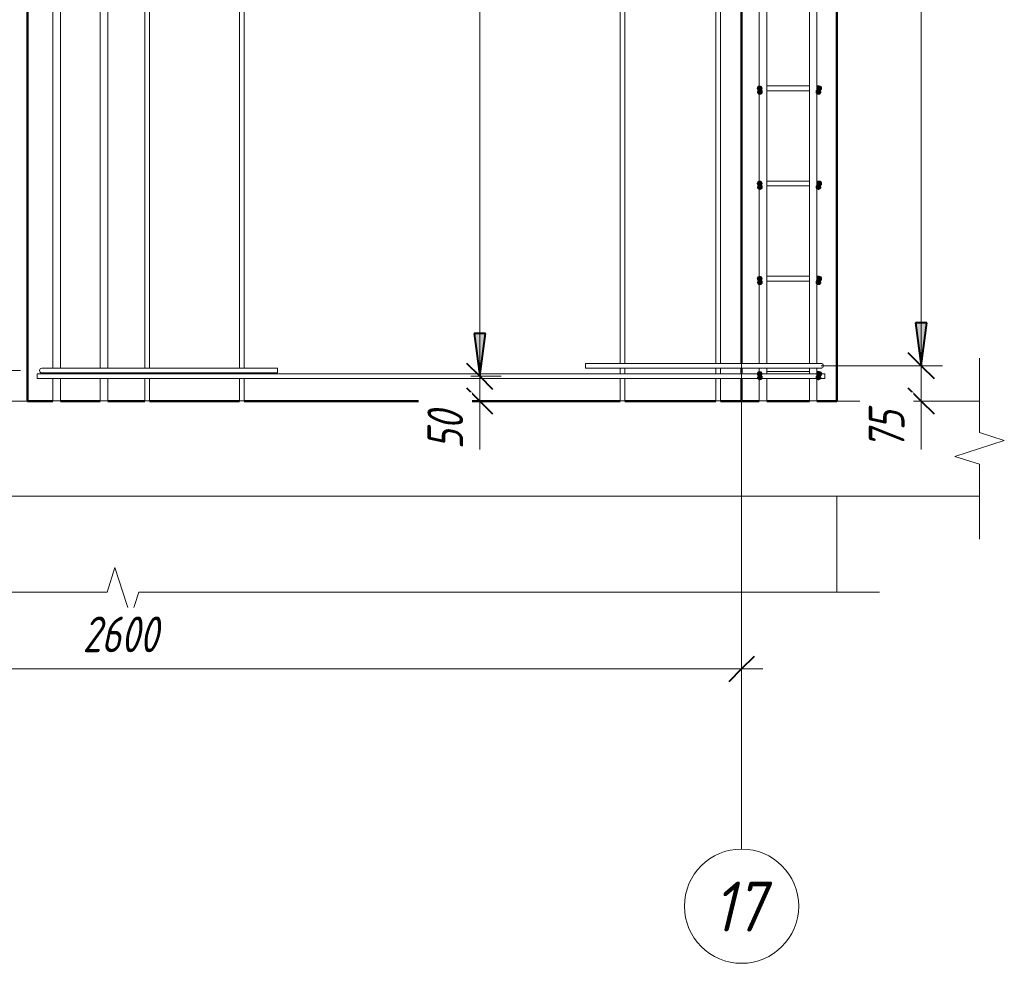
# Model space of a CAD drawing. Header units: millimetres. Extents: x -17711 to 46518, y 2835 to 45301.
# Tile 85 of 90: x 42542 to 44610, y 38919 to 40901. Entities that reach past the tile are written whole.
import ezdxf

# ---------------------------------------------------------------- set-up
doc = ezdxf.new("R2010")
doc.units = ezdxf.units.MM
doc.linetypes.add('ADSK_Линия сетки', pattern=[750, 600, -75, 0, -75])
doc.linetypes.add('ADSK_Невидимые', pattern=[150, 90, -60])
for name, color, linetype, lineweight in [('A-____-____-DIMS', 211, 'Continuous', 9), ('A-____-____-DIMS-30', 211, 'Continuous', 9), ('A-____-NOTE-TEXT', 131, 'Continuous', 20), ('A-DETL-GENF-HDLN', 90, 'ADSK_Невидимые', 20), ('A-DETL-GENF-OTLN', 92, 'Continuous', 20), ('A-DOOR-____-OTLN', 31, 'Continuous', 20), ('A-FLOR-____-MCUT', 192, 'Continuous', 50), ('A-FLOR-____-OTLN', 192, 'Continuous', 20), ('A-WALL-____-MCUT', 113, 'Continuous', 50), ('A-WALL-____-OTLN', 113, 'Continuous', 20), ('S-GRID-____-IDEN', 1, 'Continuous', 20), ('S-GRID-____-OTLN', 1, 'Continuous', 9), ('S-RBAR-____-MCUT', 171, 'Continuous', 20), ('S-RBAR-____-OTLN', 171, 'Continuous', 100)]:
    doc.layers.add(name, color=color, linetype=linetype, lineweight=lineweight)
doc.styles.add('GOST Common_I', font='GOST Common Italic.ttf', dxfattribs={"width": 0.9, "height": 105})
doc.styles.add('GOST Common_I_1', font='GOST Common Italic.ttf', dxfattribs={"width": 0.8, "height": 75})
doc.dimstyles.new('ADSK_Для_арматуры_Основной_2_5_мм_шаг_кол-во_Стрелки_точный', dxfattribs={"dimscale": 304.8, "dimtxt": 0.247469, "dimasz": 0.295276, "dimexe": 0.147638, "dimexo": 0.000484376, "dimgap": 0.03937, "dimtad": 1, "dimdec": 0, "dimlfac": 304.8, "dimdsep": 46, "dimtxsty": 'GOST Common_I_1', "dimsah": 1, "dimcen": 0.09, "dimdle": 0.147638, "dimazin": 0, "dimtfac": 1, "dimtdec": 4, "dimtix": 1, "dimtmove": 0, "dimatfit": 3, "dimfxl": 1, "dimtvp": 1, "dimtfill": 1, "dimtolj": 1, "dimtzin": 0, "dimarcsym": 2})
doc.dimstyles.new('ADSK_Округление_5мм__Узкий_', dxfattribs={"dimscale": 304.8, "dimtxt": 0.247469, "dimasz": 0.177165, "dimexe": 0.147638, "dimexo": 0.000322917, "dimgap": 0.03937, "dimtad": 1, "dimdec": 0, "dimlfac": 304.8, "dimrnd": 5, "dimdsep": 46, "dimtxsty": 'GOST Common_I_1', "dimblk1": 'OBLIQUE', "dimblk2": 'OBLIQUE', "dimsah": 1, "dimcen": 0.09, "dimdle": 0.147638, "dimazin": 0, "dimtfac": 1, "dimtdec": 4, "dimtix": 1, "dimtmove": 0, "dimatfit": 3, "dimfxl": 1, "dimtvp": 1, "dimtfill": 1, "dimtolj": 1, "dimtzin": 0, "dimlwd": 20, "dimlwe": 20, "dimarcsym": 2})
doc.dimstyles.new('ADSK_Округление_5мм__Узкий__1', dxfattribs={"dimscale": 304.8, "dimtxt": 0.247469, "dimasz": 0.177165, "dimexe": 0.147638, "dimexo": 0.000322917, "dimgap": 0.03937, "dimtad": 1, "dimdec": 0, "dimlfac": 304.8, "dimrnd": 5, "dimdsep": 46, "dimtxsty": 'GOST Common_I_1', "dimblk1": 'OBLIQUE', "dimblk2": 'OBLIQUE', "dimsah": 1, "dimcen": 0.09, "dimdle": 0.147638, "dimazin": 0, "dimtfac": 1, "dimtdec": 4, "dimtix": 1, "dimtmove": 1, "dimatfit": 3, "dimfxl": 1, "dimtvp": 1, "dimtfill": 1, "dimtolj": 1, "dimtzin": 0, "dimlwd": 20, "dimlwe": 20, "dimarcsym": 2})

# ---------------------------------------------------------------- blocks, each defined once
blk = doc.blocks.new('ADSK_Дверь_ПроемПрямоугольный - ADSK_Дверь_ПроемПрямоугольный-1379078-КЖ1_Р_ВЭ14_Армирование_16')
at = {"layer": 'A-DETL-GENF-HDLN'}
for p, q in [((-54100, 40100), (-54100, 42300)), ((-54100, 42300), (-53100, 42300)), ((-53100, 42300), (-53100, 40100))]:
    blk.add_line(p, q, dxfattribs=at)
at = {"layer": 'A-DETL-GENF-OTLN'}
for p, q in [((-53850, 42050), (-53100, 42300)), ((-54100, 40100), (-53850, 42050))]:
    blk.add_line(p, q, dxfattribs=at)
blk = doc.blocks.new('ADSK_Обрыв_Линия - ADSK_Обрыв_линия-1572973-КЖ1_Р_ВЭ14_Армирование_16')
at = {"layer": 'A-DETL-GENF-OTLN'}
for p, q in [((-54400, 39698.3), (-52933, 39698.3)), ((-52866.2, 39698.3), (-51400, 39698.3))]:
    blk.add_line(p, q, dxfattribs=at)
blk = doc.blocks.new('ADSK_Обрыв_Линия - ADSK_Обрыв_линия-1070728-КЖ1_Р_ВЭ14_Армирование_16')
at = {"layer": 'A-DETL-GENF-OTLN'}
for p, q in [((-51100, 40033.8), (-51100, 40100)), ((-51100, 39900), (-51100, 39967))]:
    blk.add_line(p, q, dxfattribs=at)
blk = doc.blocks.new('Ось сетки - Круг_Ø8 мм-6408-КЖ1_Р_ВЭ14_Армирование_16')
at = {"layer": 'S-GRID-____-IDEN'}
for start, end in [(0, 180), (180, 0)]:
    blk.add_arc((-51600, 39038.6), 120, start, end, dxfattribs=at)
blk = doc.blocks.new('DIMBLOCK337-КЖ1_Р_ВЭ14_Армирование_16')
at = {"layer": 'A-____-____-DIMS-30', "lineweight": 40}
for p, q in [((41458.2, 39537.2), (41485.2, 39564.2)), ((44058.2, 39537.2), (44085.2, 39564.2)), ((41458.2, 39537.2), (41431.2, 39510.2)), ((44058.2, 39537.2), (44031.2, 39510.2))]:
    blk.add_line(p, q, dxfattribs=at)
at = {"layer": 'A-____-____-DIMS-30', "lineweight": 20}
for p, q in [((41413.2, 39537.2), (44103.2, 39537.2)), ((41458.2, 39537.2), (41458.2, 39545.4)), ((41458.2, 39537.2), (41458.2, 39492.2)), ((44058.2, 39537.2), (44058.2, 39545.4)), ((44058.2, 39537.2), (44058.2, 39492.2))]:
    blk.add_line(p, q, dxfattribs=at)
at = {"layer": 'A-____-____-DIMS-30', "color": 0, "lineweight": 20, "insert": (42673.8, 39647.2), "char_height": 75, "width": 202.507, "attachment_point": 1, "line_spacing_factor": 1.022761, "style": 'GOST Common_I_1', "bg_fill": 3, "box_fill_scale": 1.25, "bg_fill_color": 256, "bg_fill_true_color": 13158600, "bg_fill_transparency": 0}
blk.add_mtext('2600', dxfattribs=at)
blk = doc.blocks.new('_Oblique')
at = {"color": 0, "linetype": 'ByBlock', "lineweight": -2}
blk.add_line((-0.5, -0.5), (0.5, 0.5), dxfattribs=at)
blk = doc.blocks.new('DIMBLOCK338-КЖ1_Р_ВЭ14_Армирование_16')
at = {"layer": 'A-____-____-DIMS-30', "lineweight": 40}
for p, q in [((44435.5, 40174), (44408.5, 40201)), ((44435.5, 40174), (44462.5, 40147)), ((44435.5, 40100), (44408.5, 40127)), ((44435.5, 40100), (44462.5, 40073))]:
    blk.add_line(p, q, dxfattribs=at)
at = {"layer": 'A-____-____-DIMS-30', "lineweight": 20}
for p, q in [((44435.5, 40174), (44225.2, 40174)), ((44435.5, 40055), (44435.5, 40174)), ((44435.5, 40174), (44480.5, 40174)), ((44435.5, 40097.8), (44435.5, 40137)), ((44435.5, 40100), (44288.2, 40100)), ((44435.5, 40100), (44480.5, 40100)), ((44435.5, 39998.4), (44435.5, 40097.8))]:
    blk.add_line(p, q, dxfattribs=at)
at = {"layer": 'A-____-____-DIMS-30', "color": 0, "lineweight": 20, "insert": (44325.5, 39998.4), "char_height": 75, "width": 101.253, "attachment_point": 1, "rotation": 90, "line_spacing_factor": 1.022761, "style": 'GOST Common_I_1', "bg_fill": 3, "box_fill_scale": 1.25, "bg_fill_color": 256, "bg_fill_true_color": 13158600, "bg_fill_transparency": 0}
blk.add_mtext('75', dxfattribs=at)
blk = doc.blocks.new('DIMBLOCK339-КЖ1_Р_ВЭ14_Армирование_16')
at = {"layer": 'A-____-____-DIMS-30', "lineweight": 40}
for p, q in [((44435.5, 42974), (44408.5, 43001)), ((44435.5, 42974), (44462.5, 42947)), ((44435.5, 40174), (44408.5, 40201)), ((44435.5, 40174), (44462.5, 40147))]:
    blk.add_line(p, q, dxfattribs=at)
at = {"layer": 'A-____-____-DIMS-30', "lineweight": 20}
for p, q in [((44435.5, 42974), (44225.2, 42974)), ((44435.5, 40174), (44435.5, 42974)), ((44435.5, 42974), (44480.5, 42974)), ((44435.5, 40174), (44225.2, 40174)), ((44435.5, 40174), (44480.5, 40174))]:
    blk.add_line(p, q, dxfattribs=at)
at = {"layer": 'A-____-____-DIMS-30', "color": 0, "lineweight": 20, "insert": (44325.5, 41489.6), "char_height": 75, "width": 202.507, "attachment_point": 1, "rotation": 90, "line_spacing_factor": 1.022761, "style": 'GOST Common_I_1', "bg_fill": 3, "box_fill_scale": 1.25, "bg_fill_color": 256, "bg_fill_true_color": 13158600, "bg_fill_transparency": 0}
blk.add_mtext('2800', dxfattribs=at)
blk = doc.blocks.new('DIMBLOCK366-КЖ1_Р_ВЭ14_Армирование_16')
at = {"layer": 'A-____-____-DIMS-30', "lineweight": 40}
for p, q in [((43508.2, 40151.9), (43481.2, 40178.9)), ((43508.2, 40151.9), (43535.2, 40124.9)), ((43508.2, 40100), (43481.2, 40127)), ((43508.2, 40100), (43535.2, 40073))]:
    blk.add_line(p, q, dxfattribs=at)
at = {"layer": 'A-____-____-DIMS-30', "lineweight": 20}
for p, q in [((43508.2, 40151.9), (43500, 40151.9)), ((43508.2, 40055), (43508.2, 40151.9)), ((43508.2, 40151.9), (43553.2, 40151.9)), ((43508.2, 40097.8), (43508.2, 40126)), ((43508.2, 40100), (43500, 40100)), ((43508.2, 40100), (43553.2, 40100)), ((43508.2, 39998.4), (43508.2, 40097.8))]:
    blk.add_line(p, q, dxfattribs=at)
at = {"layer": 'A-____-____-DIMS-30', "color": 0, "lineweight": 20, "insert": (43398.2, 39998.4), "char_height": 75, "width": 101.253, "attachment_point": 1, "rotation": 90, "line_spacing_factor": 1.022761, "style": 'GOST Common_I_1', "bg_fill": 3, "box_fill_scale": 1.25, "bg_fill_color": 256, "bg_fill_true_color": 13158600, "bg_fill_transparency": 0}
blk.add_mtext('50', dxfattribs=at)
blk = doc.blocks.new('DIMBLOCK367-КЖ1_Р_ВЭ14_Армирование_16')
at = {"layer": 'A-____-____-DIMS-30', "lineweight": 40}
for p, q in [((43508.2, 42151.9), (43481.2, 42178.9)), ((43508.2, 42151.9), (43535.2, 42124.9)), ((43508.2, 40151.9), (43481.2, 40178.9)), ((43508.2, 40151.9), (43535.2, 40124.9))]:
    blk.add_line(p, q, dxfattribs=at)
at = {"layer": 'A-____-____-DIMS-30', "lineweight": 20}
for p, q in [((43508.2, 42151.9), (43500, 42151.9)), ((43508.2, 40151.9), (43508.2, 42151.9)), ((43508.2, 42151.9), (43553.2, 42151.9)), ((43508.2, 40151.9), (43500, 40151.9)), ((43508.2, 40151.9), (43553.2, 40151.9))]:
    blk.add_line(p, q, dxfattribs=at)
at = {"layer": 'A-____-____-DIMS-30', "color": 0, "lineweight": 20, "insert": (43398.2, 41067.6), "char_height": 75, "width": 202.507, "attachment_point": 1, "rotation": 90, "line_spacing_factor": 1.022761, "style": 'GOST Common_I_1', "bg_fill": 3, "box_fill_scale": 1.25, "bg_fill_color": 256, "bg_fill_true_color": 13158600, "bg_fill_transparency": 0}
blk.add_mtext('2000', dxfattribs=at)
blk = doc.blocks.new('DIMBLOCK372-КЖ1_Р_ВЭ14_Армирование_16')
at = {"layer": 'A-____-____-DIMS-30', "lineweight": 40}
for points in [[(42371.9, 42163.9), (42360, 42073.9), (42383.7, 42073.9)], [(42371.9, 40163.9), (42383.7, 40253.9), (42360, 40253.9)]]:
    blk.add_hatch(color=256, dxfattribs=at).paths.add_polyline_path(points)
at = {"layer": 'A-____-____-DIMS-30'}
for p, q in [((42371.9, 40118.9), (42371.9, 42208.9)), ((42371.9, 42163.9), (42326.9, 42163.9)), ((42371.9, 42163.9), (42543.2, 42163.9)), ((42371.9, 40163.9), (42326.9, 40163.9)), ((42371.9, 40163.9), (42543.2, 40163.9))]:
    blk.add_line(p, q, dxfattribs=at)
at = {"layer": 'A-____-____-DIMS-30', "lineweight": 40}
for p, q in [((42371.9, 42163.9), (42360, 42073.9)), ((42383.7, 42073.9), (42371.9, 42163.9)), ((42360, 42073.9), (42383.7, 42073.9)), ((42383.7, 40253.9), (42360, 40253.9)), ((42360, 40253.9), (42371.9, 40163.9)), ((42371.9, 40163.9), (42383.7, 40253.9))]:
    blk.add_line(p, q, dxfattribs=at)
at = {"layer": 'A-____-____-DIMS-30', "color": 0, "insert": (42261.8, 40937.7), "char_height": 75, "width": 543.086, "attachment_point": 1, "rotation": 90, "line_spacing_factor": 1.022761, "style": 'GOST Common_I_1', "bg_fill": 3, "box_fill_scale": 1.25, "bg_fill_color": 256, "bg_fill_true_color": 13158600, "bg_fill_transparency": 0}
blk.add_mtext('200x10=2000', dxfattribs=at)
blk = doc.blocks.new('_None')
blk = doc.blocks.new('DIMBLOCK376-КЖ1_Р_ВЭ14_Армирование_16')
at = {"layer": 'A-____-____-DIMS-30', "lineweight": 40}
for points in [[(43508.2, 42151.9), (43496.4, 42061.9), (43520.1, 42061.9)], [(43508.2, 40151.9), (43520.1, 40241.9), (43496.4, 40241.9)]]:
    blk.add_hatch(color=256, dxfattribs=at).paths.add_polyline_path(points)
at = {"layer": 'A-____-____-DIMS-30'}
for p, q in [((43508.2, 40106.9), (43508.2, 42196.9)), ((43508.2, 42151.9), (43489.6, 42151.9)), ((43508.2, 42151.9), (43553.2, 42151.9)), ((43508.2, 40151.9), (43489.6, 40151.9)), ((43508.2, 40151.9), (43553.2, 40151.9))]:
    blk.add_line(p, q, dxfattribs=at)
at = {"layer": 'A-____-____-DIMS-30', "lineweight": 40}
for p, q in [((43508.2, 42151.9), (43496.4, 42061.9)), ((43520.1, 42061.9), (43508.2, 42151.9)), ((43496.4, 42061.9), (43520.1, 42061.9)), ((43520.1, 40241.9), (43496.4, 40241.9)), ((43496.4, 40241.9), (43508.2, 40151.9)), ((43508.2, 40151.9), (43520.1, 40241.9))]:
    blk.add_line(p, q, dxfattribs=at)
at = {"layer": 'A-____-____-DIMS-30', "color": 0, "insert": (43398.2, 40925.7), "char_height": 75, "width": 543.086, "attachment_point": 1, "rotation": 90, "line_spacing_factor": 1.022761, "style": 'GOST Common_I_1', "bg_fill": 3, "box_fill_scale": 1.25, "bg_fill_color": 256, "bg_fill_true_color": 13158600, "bg_fill_transparency": 0}
blk.add_mtext('200x10=2000', dxfattribs=at)
blk = doc.blocks.new('DIMBLOCK377-КЖ1_Р_ВЭ14_Армирование_16')
at = {"layer": 'A-____-____-DIMS-30', "lineweight": 40}
for points in [[(44435.5, 42974), (44423.7, 42884), (44447.4, 42884)], [(44435.5, 40174), (44447.4, 40264), (44423.7, 40264)]]:
    blk.add_hatch(color=256, dxfattribs=at).paths.add_polyline_path(points)
at = {"layer": 'A-____-____-DIMS-30'}
for p, q in [((44435.5, 40129), (44435.5, 43019)), ((44435.5, 42974), (44270.2, 42974)), ((44435.5, 42974), (44480.5, 42974)), ((44435.5, 40174), (44270.2, 40174)), ((44435.5, 40174), (44480.5, 40174))]:
    blk.add_line(p, q, dxfattribs=at)
at = {"layer": 'A-____-____-DIMS-30', "lineweight": 40}
for p, q in [((44435.5, 42974), (44423.7, 42884)), ((44447.4, 42884), (44435.5, 42974)), ((44423.7, 42884), (44447.4, 42884)), ((44447.4, 40264), (44423.7, 40264)), ((44423.7, 40264), (44435.5, 40174)), ((44435.5, 40174), (44447.4, 40264))]:
    blk.add_line(p, q, dxfattribs=at)
at = {"layer": 'A-____-____-DIMS-30', "color": 0, "insert": (44325.5, 41344.5), "char_height": 75, "width": 550.757, "attachment_point": 1, "rotation": 90, "line_spacing_factor": 1.022761, "style": 'GOST Common_I_1', "bg_fill": 3, "box_fill_scale": 1.25, "bg_fill_color": 256, "bg_fill_true_color": 13158600, "bg_fill_transparency": 0}
blk.add_mtext('200x14=2800', dxfattribs=at)

msp = doc.modelspace()

# ---------------------------------------------------------------- hatches: boundary and pattern name
at = {"layer": 'S-RBAR-____-MCUT'}
h = msp.add_hatch(color=256, dxfattribs=at)
edge = h.paths.add_edge_path()
edge.add_arc((44096.196, 40757.0006), 5, 0, 360)
for points in [[(44096.196, 40752.0006), (44100.9513, 40755.4555), (44099.1349, 40761.0457), (44093.2571, 40761.0457), (44091.4407, 40755.4555)], [(44096.6605, 40744.465), (44101.4158, 40747.92), (44099.5994, 40753.5101), (44093.7216, 40753.5101), (44091.9052, 40747.92)], [(44219.7316, 40744.465), (44224.4868, 40747.92), (44222.6705, 40753.5101), (44216.7926, 40753.5101), (44214.9763, 40747.92)], [(44221.196, 40752.0006), (44225.9513, 40755.4555), (44224.1349, 40761.0457), (44218.2571, 40761.0457), (44216.4407, 40755.4555)], [(44096.196, 40552.0006), (44100.9513, 40555.4555), (44099.1349, 40561.0457), (44093.2571, 40561.0457), (44091.4407, 40555.4555)], [(44096.6605, 40544.465), (44101.4158, 40547.92), (44099.5994, 40553.5101), (44093.7216, 40553.5101), (44091.9052, 40547.92)], [(44219.7316, 40544.465), (44224.4868, 40547.92), (44222.6705, 40553.5101), (44216.7926, 40553.5101), (44214.9763, 40547.92)], [(44221.196, 40552.0006), (44225.9513, 40555.4555), (44224.1349, 40561.0457), (44218.2571, 40561.0457), (44216.4407, 40555.4555)], [(44096.196, 40352.0006), (44100.9513, 40355.4555), (44099.1349, 40361.0457), (44093.2571, 40361.0457), (44091.4407, 40355.4555)], [(44221.196, 40352.0006), (44225.9513, 40355.4555), (44224.1349, 40361.0457), (44218.2571, 40361.0457), (44216.4407, 40355.4555)], [(44096.6605, 40344.465), (44101.4158, 40347.92), (44099.5994, 40353.5101), (44093.7216, 40353.5101), (44091.9052, 40347.92)], [(44219.7316, 40344.465), (44224.4868, 40347.92), (44222.6705, 40353.5101), (44216.7926, 40353.5101), (44214.9763, 40347.92)], [(44096.196, 40152.0006), (44100.9513, 40155.4555), (44099.1349, 40161.0457), (44093.2571, 40161.0457), (44091.4407, 40155.4555)], [(44096.6605, 40144.465), (44101.4158, 40147.92), (44099.5994, 40153.5101), (44093.7216, 40153.5101), (44091.9052, 40147.92)], [(44219.7316, 40144.465), (44224.4868, 40147.92), (44222.6705, 40153.5101), (44216.7926, 40153.5101), (44214.9763, 40147.92), (44217.7808, 40145.8824)], [(44221.196, 40152.0006), (44225.9513, 40155.4555), (44224.1349, 40161.0457), (44218.2571, 40161.0457), (44216.4407, 40155.4555), (44217.7808, 40154.4819)]]:
    msp.add_hatch(color=256, dxfattribs=at).paths.add_polyline_path(points)
h = msp.add_hatch(color=256, dxfattribs=at)
edge = h.paths.add_edge_path()
edge.add_arc((44096.6605, 40749.465), 5, 0, 360)
h = msp.add_hatch(color=256, dxfattribs=at)
edge = h.paths.add_edge_path()
edge.add_arc((44219.7316, 40749.465), 5, 0, 360)
h = msp.add_hatch(color=256, dxfattribs=at)
edge = h.paths.add_edge_path()
edge.add_arc((44221.196, 40757.0006), 5, 0, 360)
h = msp.add_hatch(color=256, dxfattribs=at)
edge = h.paths.add_edge_path()
edge.add_arc((44096.196, 40557.0006), 5, 0, 360)
h = msp.add_hatch(color=256, dxfattribs=at)
edge = h.paths.add_edge_path()
edge.add_arc((44096.6605, 40549.465), 5, 0, 360)
h = msp.add_hatch(color=256, dxfattribs=at)
edge = h.paths.add_edge_path()
edge.add_arc((44219.7316, 40549.465), 5, 0, 360)
h = msp.add_hatch(color=256, dxfattribs=at)
edge = h.paths.add_edge_path()
edge.add_arc((44221.196, 40557.0006), 5, 0, 360)
h = msp.add_hatch(color=256, dxfattribs=at)
edge = h.paths.add_edge_path()
edge.add_arc((44096.196, 40357.0006), 5, 0, 360)
h = msp.add_hatch(color=256, dxfattribs=at)
edge = h.paths.add_edge_path()
edge.add_arc((44221.196, 40357.0006), 5, 0, 360)
h = msp.add_hatch(color=256, dxfattribs=at)
edge = h.paths.add_edge_path()
edge.add_arc((44096.6605, 40349.465), 5, 0, 360)
h = msp.add_hatch(color=256, dxfattribs=at)
edge = h.paths.add_edge_path()
edge.add_arc((44219.7316, 40349.465), 5, 0, 360)
h = msp.add_hatch(color=256, dxfattribs=at)
edge = h.paths.add_edge_path()
edge.add_arc((44096.196, 40157.0006), 5, 0, 360)
h = msp.add_hatch(color=256, dxfattribs=at)
edge = h.paths.add_edge_path()
edge.add_arc((44096.6605, 40149.465), 5, 0, 360)
h = msp.add_hatch(color=256, dxfattribs=at)
edge = h.paths.add_edge_path()
edge.add_arc((44219.7316, 40149.465), 5, 0, 360)
h = msp.add_hatch(color=256, dxfattribs=at)
edge = h.paths.add_edge_path()
edge.add_arc((44221.196, 40157.0006), 5, 0, 360)

# ---------------------------------------------------------------- linework, layer by layer
at = {"layer": 'A-____-NOTE-TEXT'}
for p, q in [((44558.1952, 40100), (44558.1952, 40190)), ((44558.1952, 40033.7852), (44610.1853, 40016.8926)), ((44610.1853, 40016.8926), (44558.1952, 40000)), ((44558.1952, 40000), (44506.2337, 39983.5)), ((44558.1952, 39967), (44506.2337, 39983.5)), ((44558.1952, 39900), (44558.1952, 39810)), ((42725.1952, 39698.2938), (42741.6952, 39750.2553)), ((42758.1952, 39698.2938), (42741.6952, 39750.2553)), ((42775.0878, 39646.3037), (42758.1952, 39698.2938)), ((42791.9804, 39698.2938), (42775.0878, 39646.3037)), ((44258.1952, 39698.2938), (44348.1952, 39698.2938))]:
    msp.add_line(p, q, dxfattribs=at)
at = {"layer": 'A-FLOR-____-MCUT', "color": 8, "lineweight": 9}
for p, q in [((44058.1952, 40100), (44058.1952, 40100)), ((44058.1952, 40100), (44058.1952, 39900)), ((44558.1952, 40100), (44258.1952, 40100)), ((44058.1952, 39900), (44558.1952, 39900))]:
    msp.add_line(p, q, dxfattribs=at)
at = {"layer": 'A-FLOR-____-OTLN', "color": 8, "lineweight": 9}
for p, q in [((41558.1952, 40100), (42558.1952, 40100)), ((44058.1456, 40100), (44058.1952, 40100)), ((44058.1952, 39900), (41458.2448, 39900))]:
    msp.add_line(p, q, dxfattribs=at)
at = {"layer": 'A-WALL-____-MCUT'}
for p, q in [((44258.1952, 40100), (44258.1952, 43050)), ((44058.1952, 42146.94), (44058.1952, 40179.0006)), ((44058.1952, 40169.0006), (44058.1952, 40156.94)), ((44058.1952, 40146.94), (44058.1952, 40100)), ((44058.1952, 40100), (44095.2495, 40100)), ((44111.2495, 40100), (44200.6131, 40100)), ((44216.6131, 40100), (44258.1952, 40100))]:
    msp.add_line(p, q, dxfattribs=at)
at = {"layer": 'A-WALL-____-MCUT', "color": 8, "lineweight": 9}
for p, q in [((44058.1952, 39900), (44058.1952, 39698.2938)), ((44258.1952, 39698.2938), (44258.1952, 39900))]:
    msp.add_line(p, q, dxfattribs=at)
at = {"layer": 'A-WALL-____-OTLN', "lineweight": 50}
for p, q in [((42558.1952, 42300), (42558.1952, 40100)), ((42558.1952, 40100), (42610.9211, 40100)), ((42626.9211, 40100), (42710.9211, 40100)), ((42726.9211, 40100), (42804.1951, 40100)), ((42814.1951, 40100), (43003.1951, 40100)), ((43013.1951, 40100), (43803.1951, 40100)), ((43813.1951, 40100), (44004.1951, 40100)), ((44014.1951, 40100), (44058.1456, 40100))]:
    msp.add_line(p, q, dxfattribs=at)
at = {"layer": 'S-GRID-____-OTLN', "linetype": 'ADSK_Линия сетки'}
msp.add_line((44058.1952, 39158.5965), (44058.1952, 44900), dxfattribs=at)
at = {"layer": 'S-RBAR-____-MCUT'}
for p, q in [((44093.2571, 40761.0457), (44091.4407, 40755.4555)), ((44091.4407, 40755.4555), (44096.196, 40752.0006)), ((44093.7216, 40753.5101), (44091.9052, 40747.92)), ((44099.1349, 40761.0457), (44093.2571, 40761.0457)), ((44099.5994, 40753.5101), (44093.7216, 40753.5101)), ((44096.196, 40752.0006), (44100.9513, 40755.4555)), ((44100.9513, 40755.4555), (44099.1349, 40761.0457)), ((44101.4158, 40747.92), (44099.5994, 40753.5101)), ((44216.7926, 40753.5101), (44214.9763, 40747.92)), ((44218.2571, 40761.0457), (44216.4407, 40755.4555)), ((44216.4407, 40755.4555), (44221.196, 40752.0006)), ((44222.6705, 40753.5101), (44216.7926, 40753.5101)), ((44224.1349, 40761.0457), (44218.2571, 40761.0457)), ((44221.196, 40752.0006), (44225.9513, 40755.4555)), ((44224.4868, 40747.92), (44222.6705, 40753.5101)), ((44225.9513, 40755.4555), (44224.1349, 40761.0457)), ((44091.9052, 40747.92), (44096.6605, 40744.465)), ((44096.6605, 40744.465), (44101.4158, 40747.92)), ((44214.9763, 40747.92), (44219.7316, 40744.465)), ((44219.7316, 40744.465), (44224.4868, 40747.92)), ((44093.2571, 40561.0457), (44091.4407, 40555.4555)), ((44091.4407, 40555.4555), (44096.196, 40552.0006)), ((44093.7216, 40553.5101), (44091.9052, 40547.92)), ((44091.9052, 40547.92), (44096.6605, 40544.465)), ((44099.1349, 40561.0457), (44093.2571, 40561.0457)), ((44099.5994, 40553.5101), (44093.7216, 40553.5101)), ((44096.196, 40552.0006), (44100.9513, 40555.4555)), ((44096.6605, 40544.465), (44101.4158, 40547.92)), ((44100.9513, 40555.4555), (44099.1349, 40561.0457)), ((44101.4158, 40547.92), (44099.5994, 40553.5101)), ((44216.7926, 40553.5101), (44214.9763, 40547.92)), ((44214.9763, 40547.92), (44219.7316, 40544.465)), ((44218.2571, 40561.0457), (44216.4407, 40555.4555)), ((44216.4407, 40555.4555), (44221.196, 40552.0006)), ((44222.6705, 40553.5101), (44216.7926, 40553.5101)), ((44224.1349, 40561.0457), (44218.2571, 40561.0457)), ((44219.7316, 40544.465), (44224.4868, 40547.92)), ((44221.196, 40552.0006), (44225.9513, 40555.4555)), ((44224.4868, 40547.92), (44222.6705, 40553.5101)), ((44225.9513, 40555.4555), (44224.1349, 40561.0457)), ((44093.2571, 40361.0457), (44091.4407, 40355.4555)), ((44099.1349, 40361.0457), (44093.2571, 40361.0457)), ((44100.9513, 40355.4555), (44099.1349, 40361.0457)), ((44218.2571, 40361.0457), (44216.4407, 40355.4555)), ((44224.1349, 40361.0457), (44218.2571, 40361.0457)), ((44225.9513, 40355.4555), (44224.1349, 40361.0457)), ((44091.4407, 40355.4555), (44096.196, 40352.0006)), ((44093.7216, 40353.5101), (44091.9052, 40347.92)), ((44091.9052, 40347.92), (44096.6605, 40344.465)), ((44099.5994, 40353.5101), (44093.7216, 40353.5101)), ((44096.196, 40352.0006), (44100.9513, 40355.4555)), ((44096.6605, 40344.465), (44101.4158, 40347.92)), ((44101.4158, 40347.92), (44099.5994, 40353.5101)), ((44216.7926, 40353.5101), (44214.9763, 40347.92)), ((44214.9763, 40347.92), (44219.7316, 40344.465)), ((44216.4407, 40355.4555), (44221.196, 40352.0006)), ((44222.6705, 40353.5101), (44216.7926, 40353.5101)), ((44219.7316, 40344.465), (44224.4868, 40347.92)), ((44221.196, 40352.0006), (44225.9513, 40355.4555)), ((44224.4868, 40347.92), (44222.6705, 40353.5101)), ((44093.2571, 40161.0457), (44091.4407, 40155.4555)), ((44091.4407, 40155.4555), (44096.196, 40152.0006)), ((44093.7216, 40153.5101), (44091.9052, 40147.92)), ((44099.1349, 40161.0457), (44093.2571, 40161.0457)), ((44099.5994, 40153.5101), (44093.7216, 40153.5101)), ((44096.196, 40152.0006), (44100.9513, 40155.4555)), ((44100.9513, 40155.4555), (44099.1349, 40161.0457)), ((44101.4158, 40147.92), (44099.5994, 40153.5101)), ((44216.7926, 40153.5101), (44214.9763, 40147.92)), ((44218.2571, 40161.0457), (44216.4407, 40155.4555)), ((44216.4407, 40155.4555), (44217.7808, 40154.4819)), ((44222.6705, 40153.5101), (44216.7926, 40153.5101)), ((44217.7808, 40154.4819), (44221.196, 40152.0006)), ((44224.1349, 40161.0457), (44218.2571, 40161.0457)), ((44221.196, 40152.0006), (44225.9513, 40155.4555)), ((44224.4868, 40147.92), (44222.6705, 40153.5101)), ((44225.9513, 40155.4555), (44224.1349, 40161.0457)), ((44091.9052, 40147.92), (44096.6605, 40144.465)), ((44096.6605, 40144.465), (44101.4158, 40147.92)), ((44214.9763, 40147.92), (44217.7808, 40145.8824)), ((44217.7808, 40145.8824), (44219.7316, 40144.465)), ((44219.7316, 40144.465), (44224.4868, 40147.92))]:
    msp.add_line(p, q, dxfattribs=at)
for centre in [(44096.196, 40757.0006), (44096.6605, 40749.465), (44219.7316, 40749.465), (44221.196, 40757.0006), (44096.196, 40557.0006), (44096.6605, 40549.465), (44219.7316, 40549.465), (44221.196, 40557.0006), (44096.196, 40357.0006), (44221.196, 40357.0006), (44096.6605, 40349.465), (44219.7316, 40349.465), (44096.196, 40157.0006), (44096.6605, 40149.465), (44219.7316, 40149.465), (44221.196, 40157.0006)]:
    msp.add_circle(centre, 5, dxfattribs=at)
at = {"layer": 'S-RBAR-____-OTLN', "lineweight": 20}
for p, q in [((42610.9211, 40168.94), (42610.9211, 42146.94)), ((42626.9211, 40168.94), (42626.9211, 42146.94)), ((42710.9211, 40168.94), (42710.9211, 42146.94)), ((42726.9211, 40168.94), (42726.9211, 42146.94)), ((42804.1951, 40168.94), (42804.1951, 42146.94)), ((42814.1951, 40168.94), (42814.1951, 42146.94)), ((43003.1951, 40168.94), (43003.1951, 42146.94)), ((43013.1951, 40168.94), (43013.1951, 42146.94)), ((43803.1951, 40179.0006), (43803.1951, 42146.94)), ((43813.1951, 40179.0006), (43813.1951, 42146.94)), ((44004.1951, 40179.0006), (44004.1951, 42146.94)), ((44014.1951, 40179.0006), (44014.1951, 42146.94)), ((44095.2495, 40179.0006), (44095.2495, 42146.94)), ((44111.2495, 40179.0006), (44111.2495, 42146.94)), ((44200.6131, 40179.0006), (44200.6131, 42146.94)), ((44216.6131, 40179.0006), (44216.6131, 42146.94)), ((44111.2463, 40762.0006), (44126.196, 40762.0006)), ((44126.196, 40762.0006), (44191.196, 40762.0006)), ((44191.196, 40762.0006), (44200.6784, 40762.0006)), ((44216.7001, 40762.0006), (44221.196, 40762.0006)), ((44111.2463, 40752.0006), (44126.196, 40752.0006)), ((44126.196, 40752.0006), (44191.196, 40752.0006)), ((44191.196, 40752.0006), (44200.6784, 40752.0006)), ((44216.7001, 40752.0006), (44221.196, 40752.0006)), ((44111.2463, 40562.0006), (44126.196, 40562.0006)), ((44111.2463, 40552.0006), (44126.196, 40552.0006)), ((44126.196, 40562.0006), (44191.196, 40562.0006)), ((44126.196, 40552.0006), (44191.196, 40552.0006)), ((44191.196, 40562.0006), (44200.6784, 40562.0006)), ((44191.196, 40552.0006), (44200.6784, 40552.0006)), ((44216.7001, 40562.0006), (44221.196, 40562.0006)), ((44216.7001, 40552.0006), (44221.196, 40552.0006)), ((44111.2463, 40362.0006), (44126.196, 40362.0006)), ((44126.196, 40362.0006), (44191.196, 40362.0006)), ((44191.196, 40362.0006), (44200.6784, 40362.0006)), ((44216.7001, 40362.0006), (44221.196, 40362.0006)), ((44111.2463, 40352.0006), (44126.196, 40352.0006)), ((44126.196, 40352.0006), (44191.196, 40352.0006)), ((44191.196, 40352.0006), (44200.6784, 40352.0006)), ((44216.7001, 40352.0006), (44221.196, 40352.0006)), ((43730.196, 40179.0006), (44195.196, 40179.0006)), ((43730.196, 40169.0006), (43730.196, 40179.0006)), ((44225.196, 40179.0006), (44195.196, 40179.0006)), ((44233.1951, 40156.94), (42578.1951, 40156.94)), ((42578.1951, 40156.94), (42578.1951, 40146.94)), ((42618.1951, 40168.94), (42588.1951, 40168.94)), ((42618.1951, 40158.94), (42588.1951, 40158.94)), ((42610.9211, 40156.94), (42610.9211, 40158.94)), ((42618.1951, 40168.94), (43083.1951, 40168.94)), ((42618.1951, 40158.94), (43083.1951, 40158.94)), ((42626.9211, 40156.94), (42626.9211, 40158.94)), ((42710.9211, 40156.94), (42710.9211, 40158.94)), ((42726.9211, 40156.94), (42726.9211, 40158.94)), ((42804.1951, 40156.94), (42804.1951, 40158.94)), ((42814.1951, 40156.94), (42814.1951, 40158.94)), ((43003.1951, 40156.94), (43003.1951, 40158.94)), ((43013.1951, 40156.94), (43013.1951, 40158.94)), ((43083.1951, 40158.94), (43083.1951, 40168.94)), ((43730.196, 40169.0006), (44195.196, 40169.0006)), ((43803.1951, 40156.94), (43803.1951, 40169.0006)), ((43813.1951, 40156.94), (43813.1951, 40169.0006)), ((44004.1951, 40156.94), (44004.1951, 40169.0006)), ((44014.1951, 40156.94), (44014.1951, 40169.0006)), ((44095.2495, 40156.94), (44095.2495, 40169.0006)), ((44111.2463, 40162.0006), (44126.196, 40162.0006)), ((44111.2495, 40156.94), (44111.2495, 40169.0006)), ((44126.196, 40162.0006), (44191.196, 40162.0006)), ((44191.196, 40162.0006), (44200.6784, 40162.0006)), ((44225.196, 40169.0006), (44195.196, 40169.0006)), ((44200.6131, 40156.94), (44200.6131, 40169.0006)), ((44216.6131, 40156.94), (44216.6131, 40169.0006)), ((44216.7001, 40162.0006), (44221.196, 40162.0006)), ((44233.1951, 40156.94), (44233.1951, 40146.94)), ((44233.1951, 40146.94), (42578.1951, 40146.94)), ((42610.9211, 40100.0007), (42610.9211, 40146.94)), ((42626.9211, 40100.0007), (42626.9211, 40146.94)), ((42710.9211, 40100.0007), (42710.9211, 40146.94)), ((42726.9211, 40100.0007), (42726.9211, 40146.94)), ((42804.1951, 40100.0007), (42804.1951, 40146.94)), ((42814.1951, 40100.0007), (42814.1951, 40146.94)), ((43003.1951, 40100.0007), (43003.1951, 40146.94)), ((43013.1951, 40100.0007), (43013.1951, 40146.94)), ((43803.1951, 40100.0007), (43803.1951, 40146.94)), ((43813.1951, 40100.0007), (43813.1951, 40146.94)), ((44004.1951, 40100.0007), (44004.1951, 40146.94)), ((44014.1951, 40100.0007), (44014.1951, 40146.94)), ((44095.2495, 40100.0006), (44095.2495, 40146.94)), ((44111.2495, 40100.0006), (44111.2495, 40146.94)), ((44200.6131, 40100.0006), (44200.6131, 40146.94)), ((44216.6131, 40100.0006), (44216.6131, 40146.94)), ((42626.9211, 40100.0007), (42610.9211, 40100.0007)), ((42726.9211, 40100.0007), (42710.9211, 40100.0007)), ((42814.1951, 40100.0007), (42804.1951, 40100.0007)), ((43013.1951, 40100.0007), (43003.1951, 40100.0007)), ((43813.1951, 40100.0007), (43803.1951, 40100.0007)), ((44014.1951, 40100.0007), (44004.1951, 40100.0007)), ((44111.2495, 40100.0006), (44095.2495, 40100.0006)), ((44216.6131, 40100.0006), (44200.6131, 40100.0006))]:
    msp.add_line(p, q, dxfattribs=at)
for centre, start, end in [((44096.196, 40757.0006), 105, 255), ((44221.196, 40757.0006), 270, 90), ((44096.196, 40557.0006), 105, 255), ((44221.196, 40557.0006), 270, 90), ((44096.196, 40357.0006), 105, 255), ((44221.196, 40357.0006), 270, 90), ((44225.196, 40174.0006), 270, 90), ((44225.196, 40174.0006), 30, 60), ((42588.1951, 40163.94), 90, 270), ((42588.1951, 40163.94), 120, 150), ((42588.1951, 40163.94), 210, 240), ((42588.1951, 40163.94), 255, 270), ((44096.196, 40157.0006), 105, 180), ((44221.196, 40157.0006), 0, 90), ((44225.196, 40174.0006), 270, 285), ((44225.196, 40174.0006), 300, 330)]:
    msp.add_arc(centre, 5, start, end, dxfattribs=at)

# ---------------------------------------------------------------- block references
at = {"layer": 'A-DETL-GENF-OTLN'}
for name in ['ADSK_Обрыв_Линия - ADSK_Обрыв_линия-1070728-КЖ1_Р_ВЭ14_Армирование_16', 'ADSK_Обрыв_Линия - ADSK_Обрыв_линия-1572973-КЖ1_Р_ВЭ14_Армирование_16']:
    msp.add_blockref(name, (95658.1952, 0), dxfattribs=at)
at = {"layer": 'A-DOOR-____-OTLN'}
msp.add_blockref('ADSK_Дверь_ПроемПрямоугольный - ADSK_Дверь_ПроемПрямоугольный-1379078-КЖ1_Р_ВЭ14_Армирование_16', (95658.1952, 0), dxfattribs=at)
at = {"layer": 'S-GRID-____-IDEN'}
msp.add_blockref('Ось сетки - Круг_Ø8 мм-6408-КЖ1_Р_ВЭ14_Армирование_16', (95658.1952, 0), dxfattribs=at)

# ---------------------------------------------------------------- texts
at = {"layer": 'S-GRID-____-IDEN', "lineweight": 9, "insert": (43998.141, 39090.3565), "char_height": 105, "width": 145.025269, "attachment_point": 1, "style": 'GOST Common_I'}
msp.add_mtext('17', dxfattribs=at)

# ---------------------------------------------------------------- next in the draw order: dimensions: what is measured, and where the dimension line sits
at = {"layer": 'A-____-____-DIMS'}
dim = msp.add_linear_dim(base=(42371.8569, 42163.94), p1=(42588.1951, 40163.94), p2=(42588.1951, 42163.94), angle=90, text='200x10=2000', dimstyle='ADSK_Для_арматуры_Основной_2_5_мм_шаг_кол-во_Стрелки_точный', override={"dimpost": '<>', "dimblk1": 'None', "dimblk2": 'None', "dimsah": 1, "dimfxl": 2000}, dxfattribs=at)
dim.commit()
dim.dimension.update_dxf_attribs({"geometry": 'DIMBLOCK372-КЖ1_Р_ВЭ14_Армирование_16', "text_midpoint": (42322.3569, 41163.94)})
at = {"layer": 'A-____-____-DIMS', "lineweight": 20}
for base, p1, p2, override, picture, middle in [((44435.5356, 40174.0006), (44258.1952, 40100), (44195.196, 40174.0006), {"dimpost": '<>', "dimfxl": 97.185288}, 'DIMBLOCK338-КЖ1_Р_ВЭ14_Армирование_16', (44375.5235, 40049.0378)), ((43508.2052, 40151.94), (43470.0214, 40100), (43470.0214, 40151.94), {"dimpost": '<>', "dimfxl": 51.940016}, 'DIMBLOCK366-КЖ1_Р_ВЭ14_Армирование_16', (43448.1931, 40049.0378))]:
    dim = msp.add_linear_dim(base=base, p1=p1, p2=p2, angle=90, dimstyle='ADSK_Округление_5мм__Узкий__1', override=override, dxfattribs=at)
    dim.commit()
    dim.dimension.update_dxf_attribs({"geometry": picture, "text_midpoint": middle, "dimtype": 160, "text_rotation": 90})
dim = msp.add_linear_dim(base=(44058.1952, 39537.1785), p1=(41458.1952, 39575.3622), p2=(44058.1952, 39575.3622), dimstyle='ADSK_Округление_5мм__Узкий_', override={"dimpost": '<>', "dimfxl": 2600}, dxfattribs=at)
dim.commit()
dim.dimension.update_dxf_attribs({"geometry": 'DIMBLOCK337-КЖ1_Р_ВЭ14_Армирование_16', "text_midpoint": (42758.1952, 39587.1614)})

# ---------------------------------------------------------------- next in the draw order: dimensions: what is measured, and where the dimension line sits
for base, p1, p2, override, picture, middle in [((44435.5356, 42974.0006), (44195.196, 40174.0006), (44195.196, 42974.0006), {"dimpost": '<>', "dimfxl": 2800}, 'DIMBLOCK339-КЖ1_Р_ВЭ14_Армирование_16', (44386.0356, 41574.0006)), ((43508.2052, 42151.94), (43470.0214, 40151.94), (43470.0214, 42151.94), {"dimpost": '<>', "dimfxl": 2000}, 'DIMBLOCK367-КЖ1_Р_ВЭ14_Армирование_16', (43458.7052, 41151.94))]:
    dim = msp.add_linear_dim(base=base, p1=p1, p2=p2, angle=90, dimstyle='ADSK_Округление_5мм__Узкий_', override=override, dxfattribs=at)
    dim.commit()
    dim.dimension.update_dxf_attribs({"geometry": picture, "text_midpoint": middle})

# ---------------------------------------------------------------- next in the draw order: dimensions: what is measured, and where the dimension line sits
at = {"layer": 'A-____-____-DIMS'}
for base, p1, p2, text, override, picture, middle in [((44435.5364, 42974.0006), (44225.196, 40174.0006), (44225.196, 42974.0006), '200x14=2800', {"dimpost": '<>', "dimblk1": 'None', "dimblk2": 'None', "dimsah": 1, "dimfxl": 2800}, 'DIMBLOCK377-КЖ1_Р_ВЭ14_Армирование_16', (44386.0364, 41574.0006)), ((43508.2052, 42151.94), (43444.5656, 40151.94), (43444.5656, 42151.94), '200x10=2000', {"dimpost": '<>', "dimblk1": 'None', "dimblk2": 'None', "dimsah": 1, "dimfxl": 2000}, 'DIMBLOCK376-КЖ1_Р_ВЭ14_Армирование_16', (43458.7052, 41151.94))]:
    dim = msp.add_linear_dim(base=base, p1=p1, p2=p2, angle=90, text=text, dimstyle='ADSK_Для_арматуры_Основной_2_5_мм_шаг_кол-во_Стрелки_точный', override=override, dxfattribs=at)
    dim.commit()
    dim.dimension.update_dxf_attribs({"geometry": picture, "text_midpoint": middle})

doc.saveas('drawing.dxf')
